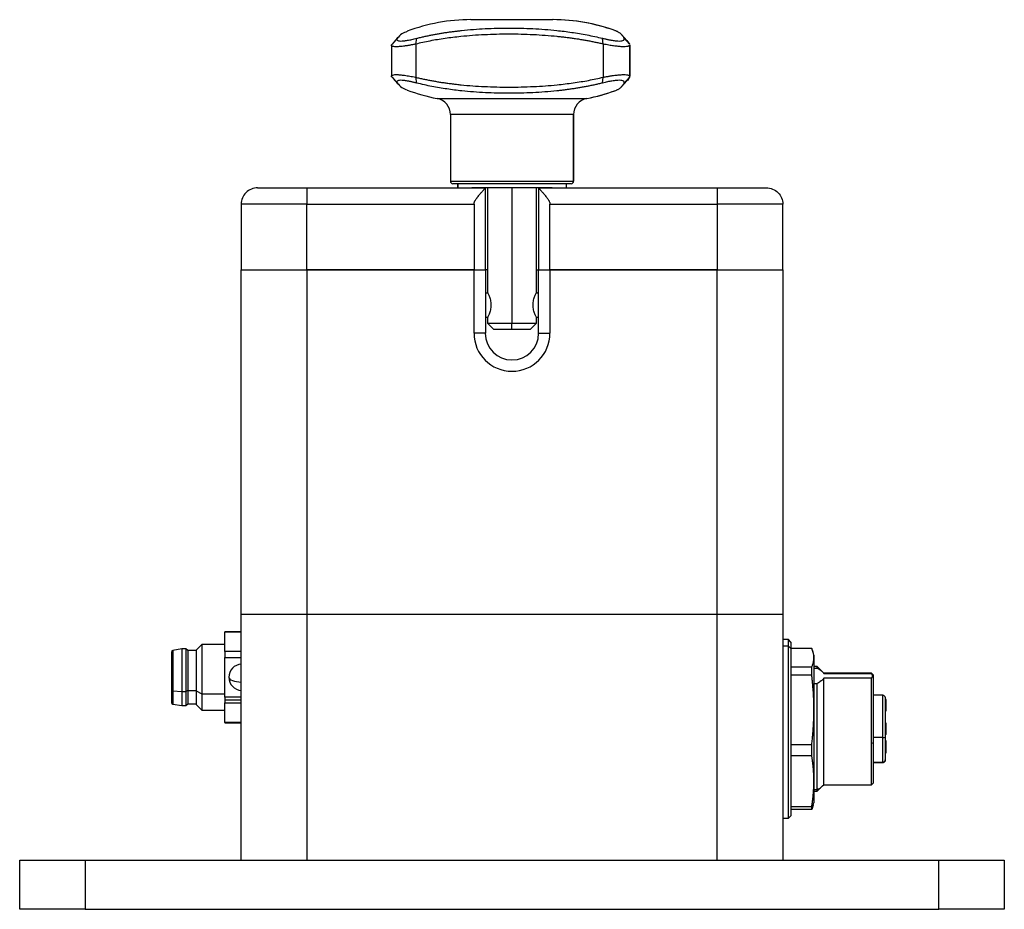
# Model space of a CAD drawing. Header units: inches. Extents: x 0.6 to 8.31, y 2.28 to 9.76.
# Tile 3 of 13: x 2.97 to 5.33, y 4.76 to 6.89. Entities that reach past the tile are written whole.
import ezdxf

# ---------------------------------------------------------------- set-up
doc = ezdxf.new("R2010")
doc.units = ezdxf.units.IN
doc.header["$MEASUREMENT"] = 0

msp = doc.modelspace()

# ---------------------------------------------------------------- linework, layer by layer
at = {"color": 7, "linetype": 'Continuous', "lineweight": 25}
for p, q in [((4.2514, 6.894), (4.0546, 6.894)), ((4.4021, 6.8669), (4.3995, 6.8676)), ((3.8639, 6.8327), (3.8639, 6.7585)), ((3.8779, 6.8493), (3.8652, 6.8354)), ((3.922, 6.8354), (3.9246, 6.8493)), ((3.922, 6.8354), (3.922, 6.7558)), ((4.3719, 6.8354), (4.3701, 6.8493)), ((4.3719, 6.8354), (4.3719, 6.7558)), ((4.4351, 6.8354), (4.422, 6.8493)), ((4.4283, 6.8441), (4.4351, 6.8354)), ((4.4354, 6.8337), (4.4355, 6.8332)), ((4.4355, 6.8332), (4.4355, 6.7581)), ((4.4356, 6.7575), (4.4356, 6.8337)), ((4.4355, 6.7581), (4.4354, 6.7575)), ((3.8652, 6.7558), (3.8779, 6.7419)), ((3.9246, 6.7419), (3.922, 6.7558)), ((4.3701, 6.7419), (4.3719, 6.7558)), ((4.422, 6.7419), (4.4351, 6.7558)), ((4.3995, 6.7236), (4.4021, 6.7243)), ((3.9734, 6.7049), (4.3326, 6.7049)), ((4.3326, 6.7049), (4.3327, 6.7049)), ((4.0054, 6.6662), (4.0054, 6.5062)), ((4.3006, 6.6662), (4.0054, 6.6662)), ((4.3006, 6.6662), (4.3006, 6.5062)), ((4.3007, 6.6662), (4.3006, 6.6662)), ((4.3007, 6.5062), (4.3007, 6.6662)), ((4.0054, 6.5062), (4.3006, 6.5062)), ((4.2947, 6.5003), (4.0113, 6.5003)), ((4.0221, 6.5003), (4.0221, 6.4905)), ((4.023, 6.5003), (4.023, 6.4905)), ((4.2839, 6.4905), (4.2839, 6.5003)), ((4.2948, 6.5003), (4.2947, 6.5003)), ((4.3006, 6.5062), (4.3007, 6.5062)), ((3.6609, 6.4905), (4.0891, 6.4905)), ((4.2494, 6.4905), (4.0567, 6.4905)), ((4.0891, 6.2936), (4.0891, 6.4904)), ((4.094, 6.4905), (4.094, 6.2395)), ((4.153, 6.4905), (4.153, 6.1657)), ((4.2121, 6.2395), (4.2121, 6.4905)), ((4.217, 6.4905), (4.6452, 6.4905)), ((4.217, 6.4904), (4.217, 6.2936)), ((3.5034, 6.4511), (3.5034, 6.2936)), ((3.6609, 6.4511), (4.062, 6.4511)), ((3.6609, 6.2936), (3.6609, 6.4511)), ((4.062, 6.4511), (4.062, 6.2936)), ((4.2441, 6.4511), (4.6452, 6.4511)), ((4.2441, 6.2936), (4.2441, 6.4511)), ((4.6452, 6.4511), (4.6452, 6.2936)), ((4.8026, 6.2936), (4.8026, 6.4511)), ((3.5034, 5.4669), (3.5034, 6.2936)), ((3.5034, 6.2936), (3.6609, 6.2936)), ((3.6609, 6.2936), (4.062, 6.2936)), ((3.6609, 6.2936), (3.6609, 5.4669)), ((4.062, 6.2936), (3.6609, 6.2936)), ((4.062, 6.1411), (4.062, 6.2936)), ((4.062, 6.2936), (4.0891, 6.2936)), ((4.0891, 6.2936), (4.0891, 6.1411)), ((4.217, 6.1411), (4.217, 6.2936)), ((4.217, 6.2936), (4.2441, 6.2936)), ((4.2441, 6.2936), (4.6452, 6.2936)), ((4.2441, 6.2936), (4.2441, 6.1411)), ((4.6452, 6.2936), (4.2441, 6.2936)), ((4.6452, 6.2936), (4.8026, 6.2936)), ((4.6452, 5.4669), (4.6452, 6.2936)), ((4.8026, 6.2936), (4.8026, 5.4669)), ((4.0891, 6.2385), (4.0942, 6.2385)), ((4.2119, 6.2385), (4.217, 6.2385)), ((4.0891, 6.1795), (4.0942, 6.1795)), ((4.094, 6.1785), (4.094, 6.1657)), ((4.094, 6.1657), (4.1097, 6.1499)), ((4.094, 6.1657), (4.153, 6.1657)), ((4.153, 6.1657), (4.2121, 6.1657)), ((4.153, 6.1499), (4.153, 6.1657)), ((4.1963, 6.1499), (4.2121, 6.1657)), ((4.2119, 6.1795), (4.217, 6.1795)), ((4.2121, 6.1657), (4.2121, 6.1785)), ((4.153, 6.1499), (4.1097, 6.1499)), ((4.1963, 6.1499), (4.153, 6.1499)), ((4.0891, 6.1411), (4.062, 6.1411)), ((4.217, 6.1411), (4.2441, 6.1411)), ((3.5034, 4.8763), (3.5034, 5.4669)), ((3.5034, 5.4669), (3.6609, 5.4669)), ((3.6609, 5.4669), (3.6609, 4.8763)), ((3.6609, 5.4669), (4.6452, 5.4669)), ((4.6452, 4.8763), (4.6452, 5.4669)), ((4.6452, 5.4669), (4.8026, 5.4669)), ((4.8026, 5.4669), (4.8026, 4.8763)), ((3.5034, 5.4246), (3.4641, 5.4246)), ((3.4641, 5.4246), (3.4641, 5.4242)), ((3.4641, 5.4242), (3.5034, 5.4242)), ((3.4641, 5.3768), (3.4641, 5.4242)), ((3.4091, 5.394), (3.3954, 5.3803)), ((3.4641, 5.394), (3.4091, 5.394)), ((3.4091, 5.394), (3.4091, 5.2759)), ((4.8164, 5.4059), (4.8026, 5.4059)), ((4.8164, 5.3898), (4.8026, 5.3898)), ((4.8223, 5.3999), (4.8164, 5.4059)), ((4.8164, 5.3898), (4.8164, 5.4059)), ((4.8164, 4.9767), (4.8164, 5.3898)), ((4.8223, 5.3843), (4.8164, 5.3898)), ((4.8223, 5.3999), (4.8223, 5.3843)), ((3.3361, 5.3759), (3.3361, 5.285)), ((3.3607, 5.3832), (3.3394, 5.3798)), ((3.3394, 5.3798), (3.3394, 5.283)), ((3.3706, 5.3832), (3.3607, 5.3832)), ((3.3607, 5.3832), (3.3607, 5.2813)), ((3.3755, 5.3793), (3.3706, 5.3832)), ((3.3706, 5.3832), (3.3706, 5.2813)), ((3.3952, 5.3793), (3.3755, 5.3793)), ((3.3755, 5.3793), (3.3755, 5.2833)), ((3.3954, 5.3803), (3.3952, 5.3803)), ((3.3952, 5.3803), (3.3952, 5.2828)), ((3.3954, 5.3803), (3.3954, 5.2828)), ((3.4641, 5.3768), (3.4641, 5.3627)), ((3.5034, 5.3768), (3.4641, 5.3768)), ((3.4641, 5.3627), (3.5034, 5.3627)), ((3.4641, 5.2679), (3.4641, 5.3627)), ((4.8722, 5.3846), (4.8223, 5.3846)), ((4.8722, 5.3846), (4.8223, 5.3846)), ((4.8223, 5.3843), (4.8223, 4.9826)), ((4.8756, 5.3747), (4.8722, 5.3846)), ((4.8774, 5.3684), (4.8758, 5.3747)), ((4.8774, 5.3684), (4.8774, 5.3624)), ((4.8774, 5.3624), (4.8774, 5.2371)), ((4.8223, 5.3402), (4.8722, 5.3402)), ((4.8722, 5.32), (4.8722, 5.3402)), ((4.8853, 5.3409), (4.8774, 5.3409)), ((4.8966, 5.3296), (4.8853, 5.3409)), ((4.8853, 5.337), (4.8853, 5.3409)), ((4.8722, 5.32), (4.8223, 5.32)), ((4.8774, 5.337), (4.8853, 5.337)), ((4.9011, 5.3251), (4.8981, 5.3281)), ((5.0152, 5.3251), (4.9011, 5.3251)), ((4.9011, 5.3246), (4.9011, 5.3251)), ((4.9011, 5.3246), (5.0152, 5.3246)), ((5.0192, 5.3212), (5.0152, 5.3251)), ((5.0152, 5.3246), (5.0152, 5.3251)), ((5.0192, 5.3212), (5.0192, 5.1577)), ((4.8774, 5.3004), (4.8853, 5.3004)), ((4.8853, 5.0456), (4.8853, 5.3004)), ((4.9011, 5.0574), (4.9011, 5.3128)), ((5.0152, 5.3128), (4.9011, 5.3128)), ((5.0152, 5.1566), (5.0152, 5.3128)), ((3.3361, 5.285), (3.3361, 5.2547)), ((3.3394, 5.283), (3.3607, 5.2813)), ((3.3394, 5.283), (3.3394, 5.2508)), ((3.3607, 5.2813), (3.3706, 5.2813)), ((3.3607, 5.2813), (3.3607, 5.2474)), ((3.3755, 5.2833), (3.3706, 5.2813)), ((3.3706, 5.2813), (3.3706, 5.2474)), ((3.3755, 5.2833), (3.3952, 5.2833)), ((3.3755, 5.2833), (3.3755, 5.2513)), ((3.3952, 5.2828), (3.3954, 5.2828)), ((3.3952, 5.2828), (3.3952, 5.2503)), ((3.3954, 5.2828), (3.4091, 5.2759)), ((3.3954, 5.2828), (3.3954, 5.2503)), ((3.4091, 5.2759), (3.4641, 5.2759)), ((3.4091, 5.2759), (3.4091, 5.2366)), ((3.5034, 5.2679), (3.4641, 5.2679)), ((3.4641, 5.2679), (3.4641, 5.2607)), ((5.0428, 5.272), (5.0192, 5.272)), ((5.0428, 5.1704), (5.0428, 5.272)), ((3.3394, 5.2508), (3.3607, 5.2474)), ((3.3607, 5.2474), (3.3706, 5.2474)), ((3.3706, 5.2474), (3.3755, 5.2513)), ((3.3755, 5.2513), (3.3952, 5.2513)), ((3.3952, 5.2503), (3.3954, 5.2503)), ((3.3954, 5.2503), (3.4091, 5.2366)), ((3.5034, 5.2607), (3.4641, 5.2607)), ((3.4641, 5.2607), (3.4641, 5.2538)), ((3.4641, 5.2538), (3.5034, 5.2538)), ((3.4641, 5.2064), (3.4641, 5.2538)), ((5.0487, 5.2661), (5.0487, 5.1719)), ((5.0507, 5.262), (5.0487, 5.262)), ((5.0487, 5.2504), (5.0507, 5.2504)), ((5.0487, 5.2458), (5.0507, 5.2458)), ((5.0507, 5.2452), (5.0487, 5.2452)), ((3.4091, 5.2366), (3.4641, 5.2366)), ((4.8774, 5.2371), (4.8774, 5.066)), ((5.0487, 5.2418), (5.0507, 5.2418)), ((5.0507, 5.2395), (5.0487, 5.2395)), ((5.0507, 5.2363), (5.0487, 5.2363)), ((5.0487, 5.2344), (5.0507, 5.2344)), ((5.0507, 5.2395), (5.0507, 5.2418)), ((5.0507, 5.2363), (5.0507, 5.2395)), ((3.5034, 5.2064), (3.4641, 5.2064)), ((3.4641, 5.2064), (3.4641, 5.206)), ((3.4641, 5.206), (3.5034, 5.206)), ((5.0507, 5.2054), (5.0487, 5.2054)), ((5.0507, 5.2048), (5.0487, 5.2048)), ((5.0507, 5.2014), (5.0487, 5.2014)), ((5.0507, 5.198), (5.0487, 5.198)), ((5.0507, 5.2014), (5.0507, 5.2048)), ((5.0487, 5.1948), (5.0507, 5.1948)), ((5.0507, 5.1934), (5.0487, 5.1934)), ((5.0487, 5.193), (5.0507, 5.193)), ((5.0507, 5.1876), (5.0487, 5.1876)), ((5.0507, 5.184), (5.0487, 5.184)), ((5.0507, 5.1778), (5.0487, 5.1778)), ((5.0507, 5.1934), (5.0507, 5.1948)), ((4.8223, 5.1543), (4.8722, 5.1543)), ((4.8722, 5.1267), (4.8722, 5.1543)), ((5.0192, 5.1577), (5.0152, 5.1566)), ((5.0152, 5.0574), (5.0152, 5.1566)), ((5.0428, 5.1704), (5.0192, 5.1704)), ((5.0192, 5.1577), (5.0192, 5.0614)), ((5.0428, 5.1115), (5.0428, 5.1704)), ((5.0487, 5.1719), (5.0487, 5.1174)), ((5.0507, 5.1628), (5.0487, 5.1628)), ((5.0487, 5.1518), (5.0507, 5.1518)), ((4.8722, 5.1267), (4.8223, 5.1267)), ((5.0487, 5.1479), (5.0507, 5.1479)), ((5.0487, 5.1414), (5.0507, 5.1416)), ((5.0507, 5.1368), (5.0487, 5.1368)), ((5.0487, 5.134), (5.0507, 5.134)), ((5.0507, 5.1368), (5.0507, 5.1416)), ((5.0192, 5.1115), (5.0428, 5.1115)), ((5.0192, 5.1109), (5.0428, 5.1109)), ((5.0192, 5.1106), (5.0428, 5.1106)), ((5.0487, 5.1169), (5.0487, 5.1174)), ((4.8774, 5.066), (4.8774, 5.0141)), ((4.8981, 5.0545), (4.9011, 5.0574)), ((4.9011, 5.0574), (5.0152, 5.0574)), ((5.0152, 5.0574), (5.0192, 5.0614)), ((4.8774, 5.0456), (4.8853, 5.0456)), ((4.8774, 5.0417), (4.8853, 5.0417)), ((4.8853, 5.0417), (4.8981, 5.0545)), ((4.8853, 5.0417), (4.8853, 5.0456)), ((4.8756, 5.0079), (4.8722, 4.998)), ((4.8758, 5.0078), (4.8774, 5.0141)), ((4.8223, 5.0053), (4.8722, 5.0053)), ((4.8722, 4.9979), (4.8223, 4.9979)), ((4.8756, 5.0079), (4.8722, 4.9979)), ((4.8722, 4.9979), (4.8722, 5.0053)), ((4.8026, 4.9767), (4.8164, 4.9767)), ((4.8164, 4.9767), (4.8223, 4.9826)), ((2.9719, 4.7582), (2.9719, 4.8763)), ((2.9719, 4.8763), (3.1294, 4.8763)), ((3.1294, 4.8763), (3.1294, 4.7582)), ((3.1294, 4.8763), (5.1767, 4.8763)), ((3.6609, 4.8763), (4.6452, 4.8763)), ((5.1767, 4.7582), (5.1767, 4.8763)), ((5.1767, 4.8763), (5.3341, 4.8763)), ((5.3341, 4.8763), (5.3341, 4.7582)), ((3.1294, 4.7582), (2.9719, 4.7582)), ((3.1294, 4.7582), (5.1767, 4.7582)), ((5.3341, 4.7582), (5.1767, 4.7582))]:
    msp.add_line(p, q, dxfattribs=at)
at = {"color": 7, "linetype": 'Continuous', "lineweight": 25, "flags": 128}
for points in [[(4.4287, 6.8443), (4.422, 6.8515), (4.4154, 6.8587)], [(4.4153, 6.7325), (4.422, 6.7397), (4.4286, 6.7469)], [(3.4739, 5.3153), (3.4745, 5.3132), (3.4761, 5.3111), (3.4788, 5.3092), (3.4824, 5.3075), (3.4869, 5.306), (3.492, 5.3049), (3.4976, 5.3042), (3.5034, 5.3039)], [(3.3361, 5.285), (3.3362, 5.2846), (3.3364, 5.2843), (3.3366, 5.284), (3.337, 5.2837), (3.3375, 5.2835), (3.3381, 5.2833), (3.3387, 5.2831), (3.3394, 5.283)]]:
    msp.add_lwpolyline(points, dxfattribs=at)
at = {"color": 7, "linetype": 'Continuous', "lineweight": 25}
for centre, radius, start, end in [((4.0546, 6.461), 0.4331, 90, 110.7096), ((4.2514, 6.4614), 0.4327, 69.6135, 89.9998), ((4.2515, 6.461), 0.4331, 69.9974, 90), ((4.0546, 7.1303), 0.4331, 249.2909, 259.1931), ((4.2514, 7.1299), 0.4327, 280.812, 290.3862), ((4.2515, 7.1303), 0.4331, 280.8069, 290.0019), ((3.966, 6.6662), 0.0394, 0, 79.1931), ((4.34, 6.6662), 0.0394, 100.8232, 180.0101), ((4.34, 6.6662), 0.0394, 100.8069, 180), ((4.0113, 6.5062), 0.00591, 180, 270), ((4.2947, 6.5062), 0.0059, 270.0135, 0.0135), ((4.2948, 6.5062), 0.00591, 270, 0), ((4.153, 6.1411), 0.0911, 180, 0), ((4.153, 6.1411), 0.064, 180, 0), ((3.34, 5.3759), 0.00392, 99.0903, 180), ((3.5055, 5.3153), 0.0316, 93.6952, 180), ((3.5055, 5.3153), 0.0316, 180, 266.3048), ((5.0428, 5.2661), 0.00591, 0, 90), ((3.34, 5.2547), 0.00392, 180, 260.9097), ((5.0442, 5.1772), 0.00699, 258.6312, 310.389)]:
    msp.add_arc(centre, radius, start, end, dxfattribs=at)
for points, knots in [([(3.8807, 6.8528), (3.8785, 6.8504), (3.8742, 6.8456), (3.8698, 6.8408), (3.8677, 6.8385)], [0, 0, 0, 0, 0.500285, 1, 1, 1, 1]), ([(3.9016, 6.8658), (3.8971, 6.864), (3.8871, 6.8599), (3.8812, 6.8531), (3.8779, 6.8493)], [0, 0, 0, 0, 0.444466, 1, 1, 1, 1]), ([(4.3719, 6.8354), (4.3687, 6.8361), (4.3625, 6.8376), (4.3529, 6.8396), (4.3432, 6.8416), (4.3334, 6.8435), (4.3235, 6.8452), (4.3134, 6.8469), (4.3032, 6.8484), (4.2929, 6.8498), (4.2824, 6.8512), (4.2718, 6.8524), (4.246, 6.8551), (4.2039, 6.8582), (4.1454, 6.8595), (4.0872, 6.8582), (4.0425, 6.8549), (4.0113, 6.8514), (3.9925, 6.8489), (3.9741, 6.8461), (3.9563, 6.8429), (3.9389, 6.8394), (3.9276, 6.8367), (3.922, 6.8354)], [0, 0, 0, 0, 0.022031, 0.044198, 0.066503, 0.088951, 0.111542, 0.134281, 0.15717, 0.180212, 0.203409, 0.226764, 0.250279, 0.373611, 0.500157, 0.626841, 0.750304, 0.793188, 0.835543, 0.877385, 0.91873, 0.959596, 1, 1, 1, 1]), ([(3.9246, 6.8493), (3.9276, 6.8501), (3.9336, 6.8516), (3.9426, 6.8537), (3.9517, 6.8556), (3.9607, 6.8575), (3.9697, 6.8592), (3.9787, 6.8608), (3.9876, 6.8622), (3.9966, 6.8636), (4.0055, 6.8649), (4.0144, 6.866), (4.0233, 6.8671), (4.0387, 6.8688), (4.0604, 6.8708), (4.0889, 6.8726), (4.1174, 6.8737), (4.1459, 6.874), (4.1745, 6.8737), (4.2031, 6.8726), (4.2317, 6.8708), (4.2568, 6.8686), (4.2784, 6.8661), (4.2965, 6.8637), (4.3148, 6.8608), (4.3332, 6.8575), (4.3517, 6.8537), (4.364, 6.8508), (4.3701, 6.8493)], [0, 0, 0, 0, 0.0219757, 0.0437126, 0.0652189, 0.0865038, 0.1075774, 0.1284506, 0.1491353, 0.1696444, 0.1899918, 0.2101923, 0.2302617, 0.2502166, 0.3132886, 0.375481, 0.4378061, 0.4998544, 0.561763, 0.6239534, 0.6861454, 0.7492225, 0.7893336, 0.8299697, 0.8712542, 0.913295, 0.9561844, 1, 1, 1, 1]), ([(4.422, 6.8493), (4.4217, 6.8501), (4.421, 6.8515), (4.4197, 6.8536), (4.4183, 6.8555), (4.4167, 6.8573), (4.415, 6.859), (4.4132, 6.8606), (4.4112, 6.8621), (4.4092, 6.8634), (4.407, 6.8647), (4.4046, 6.8659), (4.403, 6.8666), (4.4021, 6.8669)], [0, 0, 0, 0, 0.095352, 0.189688, 0.283045, 0.37546, 0.466975, 0.557636, 0.647492, 0.736597, 0.825008, 0.912787, 1, 1, 1, 1]), ([(3.922, 6.8354), (3.9207, 6.8351), (3.9182, 6.8346), (3.9146, 6.8339), (3.9111, 6.8333), (3.9077, 6.8327), (3.9044, 6.8321), (3.9013, 6.8316), (3.8983, 6.8312), (3.8923, 6.8303), (3.8841, 6.8294), (3.8752, 6.8289), (3.8687, 6.8294), (3.8654, 6.8304), (3.8641, 6.8316), (3.8638, 6.8327), (3.864, 6.8339), (3.8648, 6.8349), (3.8652, 6.8354)], [0, 0, 0, 0, 0.032571, 0.064728, 0.096474, 0.127811, 0.158743, 0.189274, 0.219406, 0.249144, 0.375539, 0.499849, 0.62404, 0.750344, 0.810324, 0.87191, 0.935126, 1, 1, 1, 1]), ([(3.8779, 6.8493), (3.8777, 6.849), (3.8773, 6.8485), (3.877, 6.8477), (3.8768, 6.8469), (3.8767, 6.8462), (3.8769, 6.8456), (3.8772, 6.845), (3.8782, 6.8441), (3.8806, 6.8431), (3.886, 6.8426), (3.8933, 6.8431), (3.9009, 6.8442), (3.9076, 6.8454), (3.9129, 6.8466), (3.9186, 6.8478), (3.9226, 6.8488), (3.9246, 6.8493)], [0, 0, 0, 0, 0.036382, 0.0725, 0.108393, 0.1441, 0.17966, 0.215114, 0.250499, 0.375791, 0.500202, 0.624706, 0.750116, 0.811929, 0.874042, 0.936662, 1, 1, 1, 1]), ([(4.3701, 6.8493), (4.3713, 6.849), (4.3737, 6.8485), (4.3771, 6.8477), (4.3805, 6.8469), (4.3837, 6.8462), (4.3869, 6.8456), (4.39, 6.845), (4.3955, 6.8441), (4.4028, 6.8431), (4.4108, 6.8426), (4.4169, 6.8431), (4.4202, 6.8442), (4.4218, 6.8454), (4.4225, 6.8466), (4.4226, 6.8478), (4.4222, 6.8488), (4.422, 6.8493)], [0, 0, 0, 0, 0.036382, 0.0725, 0.108393, 0.1441, 0.17966, 0.215114, 0.250499, 0.375791, 0.500202, 0.624706, 0.750116, 0.811929, 0.874042, 0.936662, 1, 1, 1, 1]), ([(4.4355, 6.8332), (4.4355, 6.833), (4.4354, 6.8325), (4.4349, 6.832), (4.4344, 6.8314), (4.4336, 6.831), (4.4327, 6.8306), (4.4317, 6.8302), (4.4294, 6.8296), (4.4251, 6.8291), (4.4175, 6.829), (4.4081, 6.8297), (4.3991, 6.8308), (4.3912, 6.8319), (4.3852, 6.8329), (4.3787, 6.8341), (4.3742, 6.8349), (4.3719, 6.8354)], [0, 0, 0, 0, 0.036778, 0.073187, 0.109232, 0.144919, 0.180251, 0.215234, 0.249872, 0.375671, 0.500566, 0.624419, 0.750759, 0.810799, 0.872339, 0.935399, 1, 1, 1, 1]), ([(3.8652, 6.7558), (3.865, 6.7561), (3.8645, 6.7566), (3.8641, 6.7573), (3.8639, 6.7579), (3.8638, 6.7585), (3.8639, 6.7591), (3.8642, 6.7596), (3.8646, 6.7601), (3.8657, 6.7609), (3.8687, 6.7619), (3.8752, 6.7623), (3.884, 6.7619), (3.8931, 6.7608), (3.9012, 6.7596), (3.9077, 6.7586), (3.9146, 6.7573), (3.9195, 6.7563), (3.922, 6.7558)], [0, 0, 0, 0, 0.0325711, 0.064728, 0.0964736, 0.1278111, 0.1587434, 0.189274, 0.2194063, 0.2491437, 0.3755386, 0.4998494, 0.6240398, 0.7503442, 0.8103245, 0.8719095, 0.9351263, 1, 1, 1, 1]), ([(4.3719, 6.7558), (4.3732, 6.7561), (4.3758, 6.7566), (4.3796, 6.7573), (4.3834, 6.758), (4.387, 6.7586), (4.3904, 6.7592), (4.3937, 6.7597), (4.3998, 6.7606), (4.4081, 6.7615), (4.4175, 6.7622), (4.4251, 6.7622), (4.4298, 6.7616), (4.4325, 6.7608), (4.4341, 6.76), (4.4352, 6.7591), (4.4354, 6.7584), (4.4355, 6.7581)], [0, 0, 0, 0, 0.037126, 0.073751, 0.109878, 0.14551, 0.180653, 0.215309, 0.249482, 0.375758, 0.499624, 0.624174, 0.749638, 0.810607, 0.87264, 0.935762, 1, 1, 1, 1]), ([(3.8677, 6.7528), (3.8698, 6.7504), (3.8742, 6.7456), (3.8785, 6.7409), (3.8807, 6.7385)], [0, 0, 0, 0, 0.499723, 1, 1, 1, 1]), ([(3.9246, 6.7419), (3.9234, 6.7422), (3.9211, 6.7428), (3.9178, 6.7436), (3.9145, 6.7443), (3.9114, 6.745), (3.9083, 6.7456), (3.9054, 6.7462), (3.9002, 6.7472), (3.8933, 6.7481), (3.886, 6.7486), (3.8806, 6.7481), (3.8779, 6.7471), (3.8769, 6.7458), (3.8767, 6.7447), (3.8769, 6.7434), (3.8776, 6.7424), (3.8779, 6.7419)], [0, 0, 0, 0, 0.036382, 0.0725, 0.108393, 0.1441, 0.17966, 0.215114, 0.250499, 0.375791, 0.500202, 0.624706, 0.750116, 0.811929, 0.874042, 0.936662, 1, 1, 1, 1]), ([(3.8779, 6.7419), (3.8812, 6.7381), (3.8871, 6.7313), (3.8971, 6.7272), (3.9016, 6.7254)], [0, 0, 0, 0, 0.555478, 1, 1, 1, 1]), ([(3.922, 6.7558), (3.9251, 6.7551), (3.9312, 6.7536), (3.9405, 6.7516), (3.95, 6.7496), (3.9596, 6.7478), (3.9693, 6.746), (3.9792, 6.7444), (3.9892, 6.7428), (3.9994, 6.7414), (4.0097, 6.7401), (4.0202, 6.7388), (4.0457, 6.7361), (4.0874, 6.7331), (4.1456, 6.7317), (4.2041, 6.7331), (4.2492, 6.7363), (4.2808, 6.7398), (4.2999, 6.7423), (4.3186, 6.7452), (4.3368, 6.7483), (4.3545, 6.7519), (4.3661, 6.7545), (4.3719, 6.7558)], [0, 0, 0, 0, 0.022031, 0.044198, 0.066503, 0.088951, 0.111542, 0.134281, 0.15717, 0.180212, 0.203409, 0.226764, 0.250279, 0.373611, 0.500157, 0.626841, 0.750304, 0.793188, 0.835543, 0.877385, 0.91873, 0.959596, 1, 1, 1, 1]), ([(4.3701, 6.7419), (4.367, 6.7411), (4.3609, 6.7396), (4.3516, 6.7376), (4.3424, 6.7356), (4.3332, 6.7338), (4.324, 6.7321), (4.3148, 6.7305), (4.3057, 6.729), (4.2966, 6.7276), (4.2875, 6.7264), (4.2785, 6.7252), (4.2695, 6.7241), (4.254, 6.7224), (4.232, 6.7204), (4.2033, 6.7186), (4.1747, 6.7176), (4.1461, 6.7172), (4.1176, 6.7176), (4.0891, 6.7186), (4.0607, 6.7204), (4.0359, 6.7227), (4.0146, 6.7251), (3.9967, 6.7276), (3.9787, 6.7304), (3.9607, 6.7337), (3.9425, 6.7375), (3.9306, 6.7404), (3.9246, 6.7419)], [0, 0, 0, 0, 0.021976, 0.043713, 0.065219, 0.086504, 0.107577, 0.128451, 0.149135, 0.169644, 0.189992, 0.210192, 0.230262, 0.250217, 0.313289, 0.375481, 0.437806, 0.499854, 0.561763, 0.623953, 0.686145, 0.749223, 0.789334, 0.82997, 0.871254, 0.913295, 0.956184, 1, 1, 1, 1]), ([(4.422, 6.7419), (4.4222, 6.7422), (4.4224, 6.7428), (4.4225, 6.7436), (4.4225, 6.7443), (4.4223, 6.745), (4.4219, 6.7456), (4.4213, 6.7462), (4.4199, 6.7472), (4.4169, 6.7481), (4.4108, 6.7486), (4.4028, 6.7481), (4.3948, 6.7471), (4.3877, 6.7458), (4.3821, 6.7447), (4.3763, 6.7434), (4.3722, 6.7424), (4.3701, 6.7419)], [0, 0, 0, 0, 0.036382, 0.0725, 0.108393, 0.1441, 0.17966, 0.215114, 0.250499, 0.375791, 0.500202, 0.624706, 0.750116, 0.811929, 0.874042, 0.936662, 1, 1, 1, 1]), ([(4.4021, 6.7243), (4.4031, 6.7247), (4.4049, 6.7255), (4.4074, 6.7268), (4.4098, 6.7282), (4.412, 6.7297), (4.4141, 6.7314), (4.4161, 6.7332), (4.4178, 6.7351), (4.4194, 6.7372), (4.4208, 6.7395), (4.4216, 6.7411), (4.422, 6.7419)], [0, 0, 0, 0, 0.095964, 0.192622, 0.29006, 0.388358, 0.487591, 0.587829, 0.689134, 0.791563, 0.89517, 1, 1, 1, 1]), ([(4.4351, 6.7558), (4.4337, 6.7532), (4.4321, 6.7498), (4.429, 6.7475), (4.4284, 6.747)], [0, 0, 0, 0, 0.811642, 1, 1, 1, 1]), ([(3.5428, 6.4905), (3.5377, 6.4905), (3.5325, 6.4895), (3.523, 6.4855), (3.5186, 6.4826), (3.5113, 6.4753), (3.5084, 6.471), (3.5045, 6.4614), (3.5034, 6.4563), (3.5034, 6.4511)], [0, 0, 0, 0, 0.25, 0.25, 0.5, 0.5, 0.75, 0.75, 1, 1, 1, 1]), ([(3.5428, 6.4905), (3.5428, 6.4905), (3.5429, 6.4905), (3.5431, 6.4905), (3.5436, 6.4905), (3.5442, 6.4905), (3.5455, 6.4905), (3.5477, 6.4905), (3.5516, 6.4905), (3.5566, 6.4905), (3.5645, 6.4905), (3.5769, 6.4905), (3.5919, 6.4905), (3.6051, 6.4905), (3.6156, 6.4905), (3.6266, 6.4905), (3.6366, 6.4905), (3.6455, 6.4905), (3.6532, 6.4905), (3.6583, 6.4905), (3.6609, 6.4905)], [0, 0, 0, 0, 0.025044, 0.050034, 0.075009, 0.100009, 0.125071, 0.187556, 0.2501, 0.312585, 0.375129, 0.500007, 0.624885, 0.68737, 0.749914, 0.812399, 0.874943, 0.916645, 0.958271, 1, 1, 1, 1]), ([(3.6609, 6.4905), (3.6609, 6.4905), (3.6609, 6.4895), (3.6609, 6.4855), (3.6609, 6.4826), (3.6609, 6.4753), (3.6609, 6.471), (3.6609, 6.4614), (3.6609, 6.4563), (3.6609, 6.4511)], [0, 0, 0, 0, 0.25, 0.25, 0.5, 0.5, 0.75, 0.75, 1, 1, 1, 1]), ([(4.062, 6.4511), (4.062, 6.4516), (4.062, 6.4526), (4.0623, 6.4542), (4.0628, 6.4558), (4.0634, 6.4574), (4.0645, 6.4596), (4.0662, 6.4625), (4.0681, 6.4653), (4.0706, 6.4685), (4.0738, 6.4725), (4.0782, 6.4777), (4.0825, 6.4826), (4.0855, 6.486), (4.0873, 6.488), (4.0883, 6.4893), (4.0889, 6.4901), (4.089, 6.4903), (4.0891, 6.4904)], [0, 0, 0, 0, 0.0221238, 0.0455085, 0.070417, 0.0970671, 0.1256368, 0.18054, 0.2509971, 0.2837539, 0.375408, 0.5004859, 0.6340073, 0.750216, 0.8159051, 0.8790834, 0.9402613, 1, 1, 1, 1]), ([(4.217, 6.4904), (4.217, 6.4904), (4.2171, 6.4903), (4.2173, 6.49), (4.2176, 6.4895), (4.2181, 6.4889), (4.2187, 6.4882), (4.2194, 6.4873), (4.2208, 6.4857), (4.2236, 6.4826), (4.2278, 6.4777), (4.2322, 6.4726), (4.2354, 6.4686), (4.2379, 6.4654), (4.2399, 6.4625), (4.2418, 6.4593), (4.2431, 6.4564), (4.2439, 6.4537), (4.244, 6.452), (4.2441, 6.4511)], [0, 0, 0, 0, 0.034105, 0.068602, 0.103601, 0.13921, 0.175528, 0.212652, 0.25067, 0.366644, 0.499915, 0.624476, 0.709163, 0.749146, 0.819017, 0.873569, 0.920458, 0.96226, 1, 1, 1, 1]), ([(4.6452, 6.4905), (4.6452, 6.4905), (4.6452, 6.4895), (4.6452, 6.4855), (4.6452, 6.4826), (4.6452, 6.4753), (4.6452, 6.471), (4.6452, 6.4614), (4.6452, 6.4563), (4.6452, 6.4511)], [0, 0, 0, 0, 0.25, 0.25, 0.5, 0.5, 0.75, 0.75, 1, 1, 1, 1]), ([(4.6452, 6.4905), (4.6467, 6.4905), (4.6498, 6.4905), (4.6544, 6.4905), (4.659, 6.4905), (4.6636, 6.4905), (4.6705, 6.4905), (4.6795, 6.4905), (4.6904, 6.4905), (4.7009, 6.4905), (4.7142, 6.4905), (4.7292, 6.4905), (4.7415, 6.4905), (4.7495, 6.4905), (4.7545, 6.4905), (4.7584, 6.4905), (4.7609, 6.4905), (4.7623, 6.4905), (4.7631, 6.4905), (4.7632, 6.4905), (4.7633, 6.4905)], [0, 0, 0, 0, 0.025044, 0.050034, 0.075009, 0.100009, 0.125071, 0.187556, 0.2501, 0.312585, 0.375129, 0.500007, 0.624885, 0.68737, 0.749914, 0.812399, 0.874943, 0.916645, 0.958271, 1, 1, 1, 1]), ([(4.7633, 6.4905), (4.7684, 6.4905), (4.7736, 6.4895), (4.7831, 6.4855), (4.7875, 6.4826), (4.7948, 6.4753), (4.7977, 6.471), (4.8016, 6.4614), (4.8026, 6.4563), (4.8026, 6.4511)], [0, 0, 0, 0, 0.25, 0.25, 0.5, 0.5, 0.75, 0.75, 1, 1, 1, 1]), ([(3.6609, 6.4511), (3.6403, 6.4511), (3.6197, 6.4511), (3.5816, 6.4511), (3.5641, 6.4511), (3.535, 6.4511), (3.5233, 6.4511), (3.5075, 6.4511), (3.5034, 6.4511), (3.5034, 6.4511)], [0, 0, 0, 0, 0.25, 0.25, 0.5, 0.5, 0.75, 0.75, 1, 1, 1, 1]), ([(4.8026, 6.4511), (4.8026, 6.4511), (4.7985, 6.4511), (4.7828, 6.4511), (4.7711, 6.4511), (4.7419, 6.4511), (4.7245, 6.4511), (4.6864, 6.4511), (4.6658, 6.4511), (4.6452, 6.4511)], [0, 0, 0, 0, 0.25, 0.25, 0.5, 0.5, 0.75, 0.75, 1, 1, 1, 1]), ([(3.5034, 6.2936), (3.5034, 6.2936), (3.5075, 6.2936), (3.5233, 6.2936), (3.535, 6.2936), (3.5641, 6.2936), (3.5816, 6.2936), (3.6197, 6.2936), (3.6403, 6.2936), (3.6609, 6.2936)], [0, 0, 0, 0, 0.25, 0.25, 0.5, 0.5, 0.75, 0.75, 1, 1, 1, 1]), ([(4.062, 6.2936), (4.0698, 6.2936), (4.0768, 6.2936), (4.0864, 6.2936), (4.0891, 6.2936), (4.0891, 6.2936)], [0, 0, 0, 0, 0.5, 0.5, 1, 1, 1, 1]), ([(4.094, 6.2936), (4.094, 6.2936), (4.092, 6.2936), (4.0899, 6.2936), (4.0894, 6.2936), (4.0891, 6.2936)], [0, 0, 0, 0, 0.0043239, 0.5021619, 1, 1, 1, 1]), ([(4.2121, 6.2936), (4.2121, 6.2936), (4.2141, 6.2936), (4.2162, 6.2936), (4.2167, 6.2936), (4.217, 6.2936)], [0, 0, 0, 0, 0.004324, 0.502162, 1, 1, 1, 1]), ([(4.217, 6.2936), (4.217, 6.2936), (4.2197, 6.2936), (4.2293, 6.2936), (4.2363, 6.2936), (4.2441, 6.2936)], [0, 0, 0, 0, 0.5, 0.5, 1, 1, 1, 1]), ([(4.6452, 6.2936), (4.6658, 6.2936), (4.6864, 6.2936), (4.7245, 6.2936), (4.7419, 6.2936), (4.7711, 6.2936), (4.7828, 6.2936), (4.7985, 6.2936), (4.8026, 6.2936), (4.8026, 6.2936)], [0, 0, 0, 0, 0.25, 0.25, 0.5, 0.5, 0.75, 0.75, 1, 1, 1, 1]), ([(4.094, 6.2395), (4.094, 6.2394), (4.0942, 6.2392), (4.0954, 6.2367), (4.098, 6.2311), (4.1008, 6.2228), (4.1023, 6.2151), (4.1024, 6.211), (4.1025, 6.209)], [0, 0, 0, 0, 0.123884, 0.249941, 0.499912, 0.749276, 0.876092, 1, 1, 1, 1]), ([(4.2036, 6.209), (4.2037, 6.211), (4.2038, 6.2151), (4.2052, 6.2228), (4.208, 6.2311), (4.2107, 6.2367), (4.2119, 6.2391), (4.2122, 6.2397), (4.2119, 6.2392), (4.2112, 6.2378), (4.2109, 6.2371)], [0, 0, 0, 0, 0.099066, 0.200475, 0.400031, 0.599197, 0.699826, 0.79926, 0.899056, 1, 1, 1, 1]), ([(4.1025, 6.209), (4.1024, 6.207), (4.1023, 6.2029), (4.1008, 6.1952), (4.0981, 6.1869), (4.0954, 6.1812), (4.0942, 6.179), (4.0939, 6.1783), (4.094, 6.1785), (4.094, 6.1785)], [0, 0, 0, 0, 0.123894, 0.250717, 0.500286, 0.749367, 0.875215, 0.999569, 1, 1, 1, 1]), ([(4.2121, 6.1785), (4.212, 6.1786), (4.2119, 6.1788), (4.2107, 6.1813), (4.208, 6.1869), (4.2052, 6.1952), (4.2038, 6.2029), (4.2037, 6.207), (4.2036, 6.209)], [0, 0, 0, 0, 0.123884, 0.249941, 0.499912, 0.749276, 0.876092, 1, 1, 1, 1]), ([(4.8774, 5.3624), (4.8774, 5.3633), (4.8774, 5.3651), (4.8771, 5.3678), (4.8767, 5.3705), (4.8762, 5.3732), (4.8754, 5.376), (4.8745, 5.3789), (4.8734, 5.3817), (4.8726, 5.3837), (4.8722, 5.3846)], [0, 0, 0, 0, 0.118957, 0.239585, 0.361913, 0.48597, 0.611782, 0.739374, 0.868772, 1, 1, 1, 1]), ([(4.8722, 5.3402), (4.8727, 5.3413), (4.8736, 5.3435), (4.8748, 5.3468), (4.8758, 5.35), (4.8765, 5.3532), (4.877, 5.3563), (4.8774, 5.3594), (4.8774, 5.3614), (4.8774, 5.3624)], [0, 0, 0, 0, 0.149825, 0.297264, 0.442355, 0.585133, 0.725639, 0.863914, 1, 1, 1, 1]), ([(4.8774, 5.2371), (4.8774, 5.2404), (4.8774, 5.2471), (4.8771, 5.2571), (4.8767, 5.2672), (4.8762, 5.2775), (4.8754, 5.288), (4.8745, 5.2985), (4.8734, 5.3092), (4.8726, 5.3164), (4.8722, 5.32)], [0, 0, 0, 0, 0.118957, 0.239585, 0.361913, 0.48597, 0.611782, 0.739374, 0.868772, 1, 1, 1, 1]), ([(4.8853, 5.337), (4.8862, 5.3364), (4.888, 5.3354), (4.8905, 5.3339), (4.8928, 5.3324), (4.8951, 5.3307), (4.8974, 5.3288), (4.8995, 5.3267), (4.9006, 5.3253), (4.9011, 5.3246)], [0, 0, 0, 0, 0.128975, 0.255244, 0.379101, 0.500874, 0.671061, 0.83698, 1, 1, 1, 1]), ([(5.0152, 5.3246), (5.0155, 5.3242), (5.016, 5.3234), (5.0165, 5.3222), (5.0169, 5.3211), (5.0171, 5.3199), (5.0172, 5.3184), (5.0171, 5.3167), (5.0164, 5.3147), (5.0156, 5.3134), (5.0152, 5.3128)], [0, 0, 0, 0, 0.100449, 0.20028, 0.29983, 0.399444, 0.49947, 0.666222, 0.83253, 1, 1, 1, 1]), ([(4.9011, 5.3128), (4.9008, 5.3123), (4.9002, 5.3115), (4.8991, 5.3102), (4.8979, 5.309), (4.8964, 5.3077), (4.8941, 5.3059), (4.8906, 5.3034), (4.8871, 5.3014), (4.8853, 5.3004)], [0, 0, 0, 0, 0.097645, 0.196059, 0.295551, 0.396418, 0.498934, 0.744394, 1, 1, 1, 1]), ([(5.0507, 5.2567), (5.0507, 5.2573), (5.0507, 5.2586), (5.0507, 5.2605), (5.0507, 5.2619), (5.0507, 5.2619), (5.0507, 5.2619)], [0, 0, 0, 0, 0.2142951, 0.420846, 0.8656655, 1, 1, 1, 1]), ([(5.0507, 5.2504), (5.0507, 5.2517), (5.0507, 5.2538), (5.0507, 5.2563), (5.0507, 5.2576), (5.0507, 5.2581), (5.0507, 5.2582)], [0, 0, 0, 0, 0.4850657, 0.8155006, 0.960892, 1, 1, 1, 1]), ([(5.0507, 5.2458), (5.0507, 5.2458), (5.0507, 5.2459), (5.0507, 5.2462), (5.0507, 5.2467), (5.0507, 5.2478), (5.0507, 5.2488), (5.0507, 5.2496), (5.0507, 5.2498)], [0, 0, 0, 0, 0.0266115, 0.1090821, 0.2083569, 0.44664, 0.8721454, 1, 1, 1, 1]), ([(5.0507, 5.2452), (5.0507, 5.2456), (5.0507, 5.2463), (5.0507, 5.2469), (5.0507, 5.2473), (5.0507, 5.2476), (5.0507, 5.2479), (5.0507, 5.2481), (5.0507, 5.2482), (5.0507, 5.2483), (5.0507, 5.2484), (5.0507, 5.2484), (5.0507, 5.2484)], [0, 0, 0, 0, 0.398425, 0.50197, 0.590617, 0.666483, 0.723369, 0.786007, 0.858816, 0.931626, 0.994263, 1, 1, 1, 1]), ([(5.0507, 5.2419), (5.0507, 5.2418), (5.0507, 5.2418), (5.0507, 5.2418), (5.0507, 5.2419), (5.0507, 5.2421), (5.0507, 5.2423), (5.0507, 5.2426), (5.0507, 5.2428), (5.0507, 5.2431), (5.0507, 5.2434), (5.0507, 5.2437), (5.0507, 5.2439), (5.0507, 5.2445), (5.0507, 5.2449), (5.0507, 5.2452)], [0, 0, 0, 0, 0.039813, 0.077961, 0.116811, 0.15972, 0.209228, 0.258736, 0.301646, 0.340496, 0.378643, 0.459917, 0.559484, 0.717618, 1, 1, 1, 1]), ([(4.8722, 5.1543), (4.8727, 5.1584), (4.8736, 5.1666), (4.8748, 5.1788), (4.8758, 5.1908), (4.8765, 5.2026), (4.877, 5.2143), (4.8774, 5.2258), (4.8774, 5.2334), (4.8774, 5.2371)], [0, 0, 0, 0, 0.1498245, 0.2972642, 0.4423546, 0.5851331, 0.7256391, 0.8639137, 1, 1, 1, 1]), ([(5.0507, 5.2344), (5.0507, 5.2344), (5.0507, 5.2345), (5.0507, 5.2348), (5.0507, 5.2351), (5.0507, 5.2355), (5.0507, 5.2358), (5.0507, 5.236), (5.0507, 5.2362), (5.0507, 5.2363), (5.0507, 5.2363)], [0, 0, 0, 0, 0.1065846, 0.2581633, 0.4196009, 0.5525812, 0.6774285, 0.7695789, 0.8757988, 1, 1, 1, 1]), ([(5.0507, 5.2048), (5.0507, 5.205), (5.0507, 5.2051), (5.0507, 5.2054), (5.0507, 5.2054), (5.0507, 5.2054)], [0, 0, 0, 0, 0.3983, 0.73122, 1, 1, 1, 1]), ([(5.0507, 5.198), (5.0507, 5.1984), (5.0507, 5.1989), (5.0507, 5.1994), (5.0507, 5.1998), (5.0507, 5.2001), (5.0507, 5.2004), (5.0507, 5.2006), (5.0507, 5.2009), (5.0507, 5.2011), (5.0507, 5.2013), (5.0507, 5.2014), (5.0507, 5.2014), (5.0507, 5.2014), (5.0507, 5.2013)], [0, 0, 0, 0, 0.35952, 0.500761, 0.620693, 0.658854, 0.697717, 0.740642, 0.790167, 0.839693, 0.882617, 0.92148, 0.959641, 1, 1, 1, 1]), ([(5.0507, 5.1948), (5.0507, 5.1948), (5.0507, 5.1948), (5.0507, 5.1949), (5.0507, 5.195), (5.0507, 5.1951), (5.0507, 5.1953), (5.0507, 5.1956), (5.0507, 5.1959), (5.0507, 5.1964), (5.0507, 5.1971), (5.0507, 5.1977), (5.0507, 5.198)], [0, 0, 0, 0, 0.005738, 0.068385, 0.141206, 0.214027, 0.276674, 0.333569, 0.414953, 0.511756, 0.686903, 1, 1, 1, 1]), ([(5.0507, 5.193), (5.0507, 5.193), (5.0507, 5.193), (5.0507, 5.1931), (5.0507, 5.1932), (5.0507, 5.1933), (5.0507, 5.1934)], [0, 0, 0, 0, 0.038173, 0.312942, 0.629663, 1, 1, 1, 1]), ([(5.0507, 5.1876), (5.0507, 5.1886), (5.0507, 5.19), (5.0507, 5.1914), (5.0507, 5.1924), (5.0507, 5.1929), (5.0507, 5.1933)], [0, 0, 0, 0, 0.5, 0.75, 0.75, 1, 1, 1, 1]), ([(5.0507, 5.184), (5.0507, 5.1851), (5.0507, 5.186), (5.0507, 5.1873), (5.0507, 5.1877), (5.0507, 5.1876)], [0, 0, 0, 0, 0.5, 0.5, 1, 1, 1, 1]), ([(5.0507, 5.1778), (5.0507, 5.1777), (5.0507, 5.1783), (5.0507, 5.1801), (5.0507, 5.1809), (5.0507, 5.1824), (5.0507, 5.1832), (5.0507, 5.184)], [0, 0, 0, 0, 0.5, 0.5, 0.75, 0.75, 1, 1, 1, 1]), ([(5.0507, 5.1519), (5.0507, 5.152), (5.0507, 5.1523), (5.0507, 5.1536), (5.0507, 5.1559), (5.0507, 5.1578), (5.0507, 5.1598), (5.0507, 5.1613), (5.0507, 5.1624), (5.0507, 5.1628)], [0, 0, 0, 0, 0.089665, 0.364298, 0.494099, 0.628925, 0.759106, 0.898454, 1, 1, 1, 1]), ([(5.0507, 5.148), (5.0507, 5.148), (5.0507, 5.1479), (5.0507, 5.1487), (5.0507, 5.1501), (5.0507, 5.1515), (5.0507, 5.1522)], [0, 0, 0, 0, 0.100211, 0.406105, 0.699776, 1, 1, 1, 1]), ([(5.0507, 5.1497), (5.0507, 5.1499), (5.0507, 5.1504), (5.0507, 5.151), (5.0507, 5.1511), (5.0507, 5.1514), (5.0507, 5.1516), (5.0507, 5.1517)], [0, 0, 0, 0, 0.5, 0.5, 0.75, 0.75, 1, 1, 1, 1]), ([(4.8774, 5.066), (4.8774, 5.0684), (4.8774, 5.0733), (4.8771, 5.0806), (4.8767, 5.088), (4.8762, 5.0956), (4.8754, 5.1032), (4.8745, 5.111), (4.8734, 5.1188), (4.8726, 5.124), (4.8722, 5.1267)], [0, 0, 0, 0, 0.118957, 0.239585, 0.361913, 0.48597, 0.611782, 0.739374, 0.868772, 1, 1, 1, 1]), ([(5.0507, 5.1416), (5.0507, 5.1417), (5.0507, 5.1418), (5.0507, 5.142), (5.0507, 5.1424), (5.0507, 5.1428), (5.0507, 5.1434), (5.0507, 5.1445), (5.0507, 5.1464), (5.0507, 5.1479), (5.0507, 5.1488)], [0, 0, 0, 0, 0.019536, 0.063112, 0.106961, 0.158927, 0.219828, 0.363789, 0.620861, 1, 1, 1, 1]), ([(5.0507, 5.1341), (5.0507, 5.1342), (5.0507, 5.1344), (5.0507, 5.1354), (5.0507, 5.1363), (5.0507, 5.1368)], [0, 0, 0, 0, 0.3067144, 0.6356974, 1, 1, 1, 1]), ([(5.0487, 5.1174), (5.0487, 5.117), (5.0487, 5.1163), (5.0483, 5.1151), (5.0478, 5.1141), (5.0468, 5.1129), (5.0452, 5.1117), (5.0436, 5.1115), (5.0428, 5.1115)], [0, 0, 0, 0, 0.1260856, 0.2483087, 0.371554, 0.5005903, 0.7483028, 1, 1, 1, 1]), ([(5.0428, 5.1109), (5.0432, 5.111), (5.044, 5.111), (5.0451, 5.1114), (5.0461, 5.1119), (5.0473, 5.1129), (5.0485, 5.1145), (5.0486, 5.1161), (5.0487, 5.1169)], [0, 0, 0, 0, 0.125906, 0.247983, 0.371311, 0.500822, 0.747984, 1, 1, 1, 1]), ([(5.0487, 5.1165), (5.0487, 5.1161), (5.0487, 5.1154), (5.0483, 5.1143), (5.0478, 5.1133), (5.0471, 5.1124), (5.0462, 5.1116), (5.0451, 5.1111), (5.044, 5.1107), (5.0432, 5.1107), (5.0428, 5.1106)], [0, 0, 0, 0, 0.126287, 0.248627, 0.371697, 0.500093, 0.621272, 0.746975, 0.87326, 1, 1, 1, 1]), ([(4.8722, 5.0053), (4.8727, 5.0084), (4.8736, 5.0143), (4.8748, 5.0233), (4.8758, 5.0321), (4.8765, 5.0407), (4.877, 5.0493), (4.8774, 5.0577), (4.8774, 5.0632), (4.8774, 5.066)], [0, 0, 0, 0, 0.149825, 0.297264, 0.442355, 0.585133, 0.725639, 0.863914, 1, 1, 1, 1]), ([(4.8853, 5.0456), (4.8889, 5.0476), (4.8941, 5.0505), (4.8969, 5.0537), (4.8979, 5.0547)], [0, 0, 0, 0, 0.672793, 1, 1, 1, 1])]:
    msp.add_open_spline(points, degree=3, knots=knots, dxfattribs=at)

doc.saveas('drawing.dxf')
